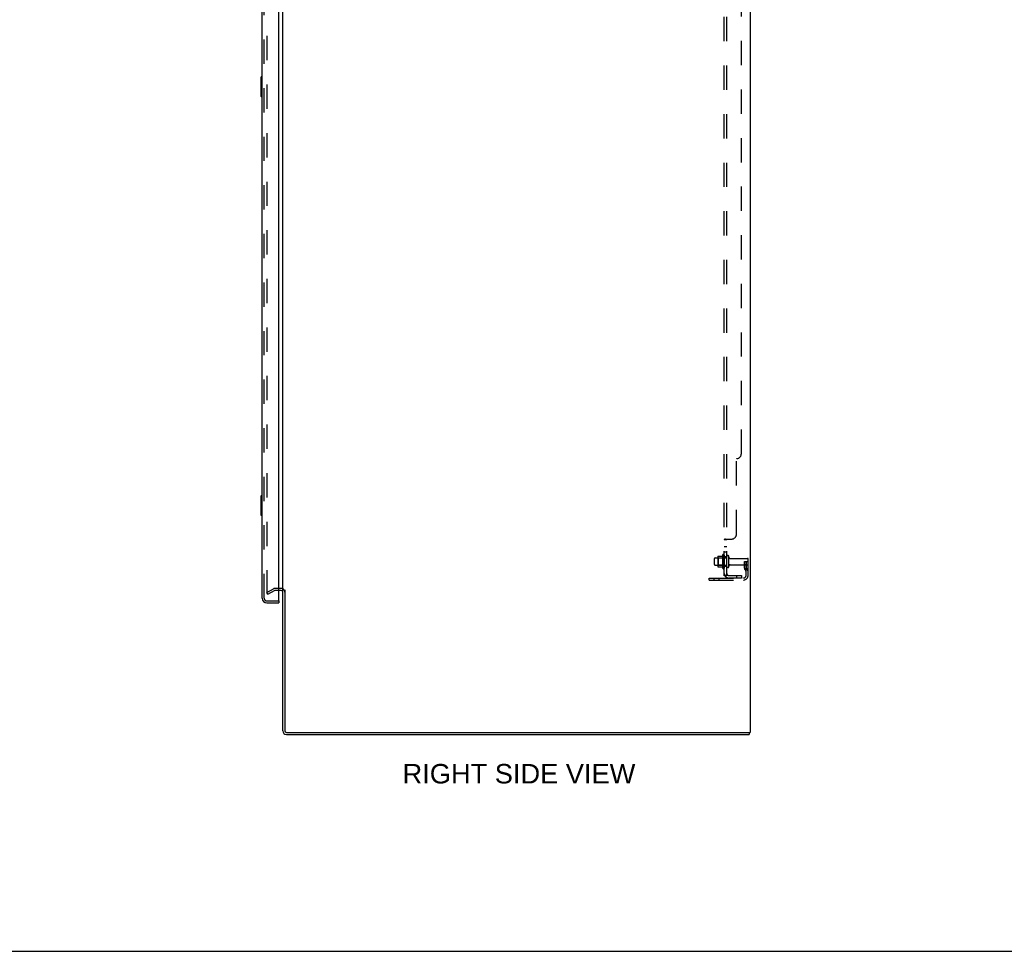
# Model space of a CAD drawing. Header units: inches. Extents: x 0 to 227, y 0 to 147.
# Tile 21 of 26: x 118 to 168, y 0 to 48. Entities that reach past the tile are written whole.
import ezdxf

# ---------------------------------------------------------------- set-up
doc = ezdxf.new("R2010")
doc.units = ezdxf.units.IN
doc.header["$LTSCALE"] = 12.466667
doc.header["$MEASUREMENT"] = 0
doc.linetypes.add('HIDDEN', pattern=[0.2, 0.1, -0.1])
doc.layers.get('0').update_dxf_attribs({"linetype": 'CONTINUOUS'})
for name, color, linetype in [('DEFAULT_2', 8, 'HIDDEN'), ('DIMENSIONS', 7, 'CONTINUOUS'), ('DOOR_ASSEMBLY', 7, 'CONTINUOUS'), ('SUBPANEL', 7, 'CONTINUOUS')]:
    doc.layers.add(name, color=color, linetype=linetype)
doc.styles.get("Standard").update_dxf_attribs({"font": 'arial.ttf'})

msp = doc.modelspace()

# ---------------------------------------------------------------- linework, layer by layer
at = {"color": 3, "linetype": 'Continuous'}
for p, q in [((155.233, 95.024), (155.233, 11.232)), ((131.233, 18.576), (131.233, 91.68)), ((131.148, 18.524), (131.029, 18.524)), ((131.233, 11.317), (131.233, 18.545)), ((131.337, 18.545), (131.337, 11.322)), ((131.422, 11.128), (155.181, 11.128)), ((131.427, 11.232), (155.233, 11.232))]:
    msp.add_line(p, q, dxfattribs=at)
at = {"color": 7, "linetype": 'Continuous'}
for p, q in [((155.181, 11.232), (155.181, 11.128)), ((0, 0), (226.667, 0))]:
    msp.add_line(p, q, dxfattribs=at)
at = {"color": 3, "linetype": 'Continuous'}
for centre, radius, start, end in [((131.148, 18.439), 0.085, 0, 90), ((131.422, 11.317), 0.189, 180, 270), ((131.427, 11.322), 0.09, 180, 270)]:
    msp.add_arc(centre, radius, start, end, dxfattribs=at)
at = {"color": 7, "linetype": 'Continuous'}
msp.add_arc((131.422, 11.317), 0.085, 180, 270, dxfattribs=at)
at = {"layer": 'DEFAULT_2', "color": 8, "linetype": 'HIDDEN'}
for p, q in [((130.421, 91.862), (130.421, 18.393)), ((153.568, 20.258), (153.568, 19.747)), ((153.579, 20.28), (153.806, 20.28)), ((153.834, 19.647), (153.834, 20.359)), ((153.904, 20.337), (153.904, 19.669)), ((154.029, 19.745), (154.029, 20.26)), ((154.139, 19.745), (154.139, 20.26)), ((153.404, 19.845), (153.404, 20.16)), ((153.434, 20.19), (154.029, 20.19)), ((153.434, 19.815), (154.029, 19.815)), ((153.588, 20.186), (153.568, 20.206)), ((153.588, 19.819), (153.568, 19.799)), ((153.579, 19.725), (153.806, 19.725)), ((153.884, 20.186), (153.588, 20.186)), ((153.588, 20.186), (153.588, 19.819)), ((153.884, 19.819), (153.588, 19.819)), ((153.884, 20.186), (153.904, 20.206)), ((153.884, 20.186), (153.884, 19.819)), ((153.884, 19.819), (153.904, 19.799)), ((154.202, 20.168), (155.099, 20.168)), ((154.202, 19.838), (155.099, 19.838)), ((154.935, 20.003), (155.025, 20.003)), ((154.935, 19.662), (154.935, 20.003)), ((155.039, 19.828), (154.935, 19.828)), ((155.025, 20.003), (155.129, 20.003)), ((155.025, 19.302), (155.025, 20.003)), ((155.039, 19.662), (155.039, 20.003)), ((155.129, 20.003), (155.09, 20.003)), ((155.129, 19.302), (155.129, 20.138)), ((154.957, 19.596), (155.006, 19.528)), ((155.041, 19.656), (155.09, 19.589)), ((153.129, 19.159), (154.883, 19.159)), ((153.129, 19.055), (153.129, 19.159)), ((153.129, 19.055), (154.883, 19.055)), ((153.376, 19.055), (153.376, 19.159)), ((153.632, 19.055), (153.632, 19.159)), ((130.421, 18.413), (130.761, 18.609)), ((130.473, 18.323), (130.421, 18.413)), ((130.473, 18.323), (130.813, 18.519)), ((131.148, 18.628), (130.829, 18.628)), ((131.029, 18.524), (130.829, 18.524))]:
    msp.add_line(p, q, dxfattribs=at)
for points in [[(130.421, 18.393), (130.421, 18.391), (130.421, 18.389), (130.422, 18.387)], [(130.438, 18.373), (130.436, 18.374), (130.434, 18.374), (130.433, 18.374), (130.431, 18.375), (130.429, 18.376), (130.427, 18.378), (130.426, 18.379), (130.425, 18.381), (130.423, 18.383), (130.423, 18.385), (130.422, 18.387)], [(130.446, 18.376), (130.444, 18.375), (130.442, 18.374), (130.44, 18.374), (130.438, 18.373), (130.438, 18.373)]]:
    msp.add_lwpolyline(points, dxfattribs=at)
for centre, radius, start, end in [((153.71, 20.258), 0.141, 174.7919, 180), ((153.579, 20.27), 0.01, 90, 174.8062), ((153.788, 20.29), 0.01, 270, 336.0321), ((154.434, 20.003), 0.698, 149.3369, 156.0321), ((153.866, 20.337), 0.0384, 0, 145.5503), ((154.084, 20.26), 0.055, 360, 180), ((154.202, 20.23), 0.0625, 180, 270), ((153.434, 20.16), 0.03, 90, 180), ((153.434, 19.845), 0.03, 180, 270), ((153.71, 19.747), 0.141, 180, 185.2081), ((153.579, 19.735), 0.01, 185.1938, 270), ((153.788, 19.715), 0.01, 23.9679, 90), ((154.434, 20.003), 0.698, 203.9679, 210.6631), ((154.084, 19.745), 0.055, 180, 0), ((154.202, 19.775), 0.0625, 90, 180), ((155.099, 20.138), 0.03, 360, 90), ((155.099, 19.868), 0.03, 270, 0), ((153.866, 19.669), 0.0384, 214.4497, 360), ((154.883, 19.302), 0.246, 270, 360), ((154.883, 19.302), 0.142, 270, 360), ((155.049, 19.662), 0.114, 180, 215.7539), ((154.921, 19.467), 0.104, 0, 35.7539), ((155.049, 19.662), 0.01, 180, 215.7539), ((154.921, 19.467), 0.208, 0, 35.7539), ((130.829, 18.491), 0.137, 90, 120), ((130.829, 18.491), 0.033, 90, 120), ((131.148, 18.439), 0.189, 0, 90)]:
    msp.add_arc(centre, radius, start, end, dxfattribs=at)
at = {"layer": 'DOOR_ASSEMBLY', "color": 3, "linetype": 'Continuous'}
for p, q in [((130.175, 18.124), (130.175, 92.131)), ((131.029, 18.002), (131.029, 92.254)), ((130.422, 17.878), (131.029, 17.878))]:
    msp.add_line(p, q, dxfattribs=at)
at = {"layer": 'DOOR_ASSEMBLY', "color": 8, "linetype": 'HIDDEN'}
for p, q in [((130.279, 18.124), (130.279, 92.131)), ((130.422, 17.982), (131.009, 17.982))]:
    msp.add_line(p, q, dxfattribs=at)
at = {"layer": 'DOOR_ASSEMBLY', "color": 7, "linetype": 'Continuous'}
for p, q in [((130.115, 44.863), (130.115, 43.893)), ((130.175, 44.878), (130.13, 44.878)), ((130.162, 44.778), (130.162, 43.978)), ((130.13, 43.878), (130.175, 43.878)), ((130.115, 23.363), (130.115, 22.393)), ((130.175, 23.378), (130.13, 23.378)), ((130.162, 23.278), (130.162, 22.478)), ((130.13, 22.378), (130.175, 22.378)), ((131.009, 17.982), (131.029, 17.982)), ((131.029, 17.982), (131.029, 17.878))]:
    msp.add_line(p, q, dxfattribs=at)
for points in [[(130.16, 44.814), (130.161, 44.808), (130.161, 44.802), (130.162, 44.796), (130.162, 44.79), (130.162, 44.784), (130.162, 44.778)], [(130.162, 43.978), (130.162, 43.972), (130.162, 43.965), (130.162, 43.959), (130.161, 43.953), (130.161, 43.947), (130.16, 43.942)], [(130.16, 23.314), (130.161, 23.308), (130.161, 23.302), (130.162, 23.296), (130.162, 23.29), (130.162, 23.284), (130.162, 23.278)], [(130.162, 22.478), (130.162, 22.472), (130.162, 22.465), (130.162, 22.459), (130.161, 22.453), (130.161, 22.447), (130.16, 22.442)]]:
    msp.add_lwpolyline(points, dxfattribs=at)
for centre, radius, start, end in [((130.13, 44.863), 0.015, 90, 180), ((130.16, 44.863), 0.015, 0, 90), ((130.13, 43.893), 0.015, 180, 270), ((130.16, 43.893), 0.015, 270, 360), ((130.13, 23.363), 0.015, 90, 180), ((130.16, 23.363), 0.015, 0, 90), ((130.13, 22.393), 0.015, 180, 270), ((130.16, 22.393), 0.015, 270, 360), ((130.339, 18.268), 0.26, 270, 272.5937)]:
    msp.add_arc(centre, radius, start, end, dxfattribs=at)
at = {"layer": 'DOOR_ASSEMBLY', "color": 3, "linetype": 'Continuous'}
for centre, radius, start, end in [((130.422, 18.124), 0.246, 180, 270), ((131.009, 18.002), 0.02, 270, 360)]:
    msp.add_arc(centre, radius, start, end, dxfattribs=at)
at = {"layer": 'DOOR_ASSEMBLY', "color": 8, "linetype": 'HIDDEN'}
msp.add_arc((130.422, 18.124), 0.142, 180, 270, dxfattribs=at)
at = {"layer": 'SUBPANEL', "color": 8, "linetype": 'HIDDEN'}
for p, q in [((153.904, 19.284), (153.904, 90.972)), ((154.029, 19.284), (154.029, 90.972)), ((154.779, 25.534), (154.779, 84.722)), ((154.529, 21.409), (154.529, 25.284)), ((154.029, 21.124), (153.904, 21.124)), ((154.029, 20.762), (153.904, 20.762)), ((153.958, 21.159), (154.279, 21.159)), ((154.029, 20.481), (153.904, 20.481)), ((154.029, 20.253), (153.904, 20.253)), ((154.029, 19.753), (153.904, 19.753)), ((154.029, 19.284), (153.904, 19.284)), ((153.958, 19.246), (154.055, 19.325)), ((154.141, 19.284), (154.779, 19.284)), ((154.529, 19.284), (154.529, 19.159)), ((154.779, 19.284), (154.779, 19.159)), ((154.779, 19.159), (154.141, 19.159))]:
    msp.add_line(p, q, dxfattribs=at)
for points in [[(153.93, 21.145), (153.927, 21.144), (153.924, 21.142), (153.92, 21.141), (153.917, 21.139), (153.915, 21.137), (153.912, 21.136), (153.91, 21.134), (153.908, 21.132), (153.906, 21.13), (153.905, 21.128), (153.905, 21.127), (153.904, 21.125), (153.904, 21.124)], [(153.906, 21.13), (153.905, 21.128), (153.905, 21.127), (153.904, 21.125), (153.904, 21.124)], [(153.915, 21.137), (153.912, 21.136), (153.91, 21.134)], [(153.958, 21.159), (153.956, 21.158), (153.954, 21.156), (153.951, 21.154), (153.948, 21.153), (153.945, 21.151), (153.941, 21.15), (153.938, 21.148), (153.93, 21.145)], [(153.956, 21.158), (153.954, 21.156), (153.951, 21.154)], [(154.044, 21.139), (154.04, 21.137), (154.038, 21.135), (154.036, 21.134), (154.034, 21.132), (154.033, 21.131), (154.032, 21.13), (154.031, 21.128), (154.03, 21.127), (154.029, 21.125), (154.029, 21.124)], [(154.032, 21.13), (154.031, 21.128), (154.03, 21.127), (154.029, 21.125)], [(154.036, 21.134), (154.034, 21.132), (154.033, 21.131)], [(154.055, 21.159), (154.055, 21.157), (154.055, 21.156), (154.055, 21.154), (154.055, 21.152), (154.055, 21.151), (154.054, 21.149), (154.053, 21.148), (154.052, 21.146), (154.05, 21.145), (154.049, 21.143), (154.047, 21.142), (154.046, 21.141), (154.044, 21.139)], [(154.054, 21.149), (154.053, 21.148), (154.052, 21.146), (154.05, 21.145), (154.049, 21.143), (154.047, 21.142), (154.046, 21.141)], [(154.055, 21.159), (154.055, 21.157), (154.055, 21.156), (154.055, 21.154), (154.055, 21.152)], [(153.934, 19.261), (153.927, 19.264), (153.924, 19.265), (153.92, 19.267), (153.917, 19.268), (153.915, 19.27), (153.912, 19.272), (153.91, 19.274), (153.908, 19.276), (153.906, 19.277), (153.905, 19.279), (153.905, 19.281), (153.904, 19.283), (153.904, 19.284)], [(153.958, 19.246), (153.956, 19.248), (153.954, 19.25), (153.951, 19.252), (153.948, 19.254), (153.945, 19.256), (153.941, 19.257), (153.938, 19.259), (153.934, 19.261)], [(154.033, 19.307), (154.033, 19.307), (154.033, 19.307), (154.033, 19.307), (154.033, 19.307), (154.033, 19.307), (154.032, 19.306), (154.032, 19.306), (154.031, 19.306), (154.031, 19.305), (154.03, 19.305), (154.029, 19.305), (154.029, 19.304), (154.028, 19.304), (154.028, 19.304), (154.027, 19.303), (154.026, 19.303), (154.026, 19.303), (154.025, 19.302), (154.024, 19.302), (154.024, 19.302), (154.023, 19.301), (154.022, 19.301), (154.022, 19.301), (154.021, 19.3), (154.02, 19.3), (154.019, 19.3), (154.019, 19.299), (154.018, 19.299), (154.017, 19.298), (154.016, 19.298), (154.015, 19.298), (154.015, 19.297), (154.014, 19.297), (154.013, 19.297), (154.012, 19.296), (154.011, 19.296), (154.01, 19.296), (154.009, 19.295), (154.008, 19.295), (154.008, 19.294), (154.007, 19.294), (154.006, 19.294), (154.005, 19.293), (154.004, 19.293), (154.003, 19.293), (154.002, 19.292), (154, 19.292), (153.999, 19.291), (153.998, 19.291), (153.997, 19.291), (153.996, 19.29), (153.995, 19.29), (153.994, 19.29), (153.993, 19.289), (153.992, 19.289), (153.991, 19.289), (153.99, 19.288), (153.989, 19.288), (153.987, 19.288), (153.986, 19.287), (153.985, 19.287), (153.984, 19.287), (153.983, 19.287), (153.982, 19.286), (153.981, 19.286), (153.98, 19.286), (153.979, 19.286), (153.979, 19.286), (153.978, 19.285), (153.977, 19.285), (153.976, 19.285), (153.975, 19.285), (153.974, 19.285), (153.973, 19.284), (153.972, 19.284), (153.972, 19.284), (153.971, 19.284), (153.97, 19.284), (153.97, 19.284), (153.97, 19.284), (153.97, 19.284)], [(153.97, 19.284), (153.97, 19.284), (153.97, 19.284), (153.97, 19.284), (153.97, 19.284), (153.97, 19.284), (153.971, 19.284), (153.971, 19.284), (153.972, 19.284), (153.972, 19.284), (153.973, 19.284)], [(154.047, 19.312), (154.044, 19.308), (154.042, 19.306), (154.04, 19.303), (154.038, 19.301), (154.036, 19.299), (154.034, 19.296), (154.033, 19.294), (154.032, 19.292), (154.031, 19.29), (154.03, 19.288), (154.029, 19.286), (154.029, 19.284)], [(154.029, 19.304), (154.03, 19.304), (154.03, 19.305), (154.031, 19.305), (154.031, 19.306), (154.032, 19.306), (154.032, 19.306), (154.032, 19.306), (154.033, 19.307), (154.033, 19.307), (154.033, 19.307), (154.033, 19.307)], [(154.055, 19.325), (154.055, 19.324), (154.055, 19.324), (154.055, 19.323), (154.055, 19.322), (154.055, 19.321), (154.054, 19.319), (154.053, 19.318), (154.052, 19.317), (154.05, 19.315), (154.049, 19.313), (154.047, 19.312)]]:
    msp.add_lwpolyline(points, dxfattribs=at)
for centre, radius, start, end in [((154.529, 25.534), 0.25, 270, 360), ((154.279, 21.409), 0.25, 270, 360), ((154.141, 19.396), 0.237, 180, 270), ((154.141, 19.396), 0.112, 180, 270)]:
    msp.add_arc(centre, radius, start, end, dxfattribs=at)

# ---------------------------------------------------------------- texts
at = {"layer": 'DIMENSIONS', "color": 2, "linetype": 'Continuous', "insert": (143.362, 9.615), "char_height": 1, "width": 11.92565, "attachment_point": 2, "line_spacing_factor": 0.9}
msp.add_mtext('RIGHT SIDE VIEW', dxfattribs=at)

doc.saveas('drawing.dxf')
